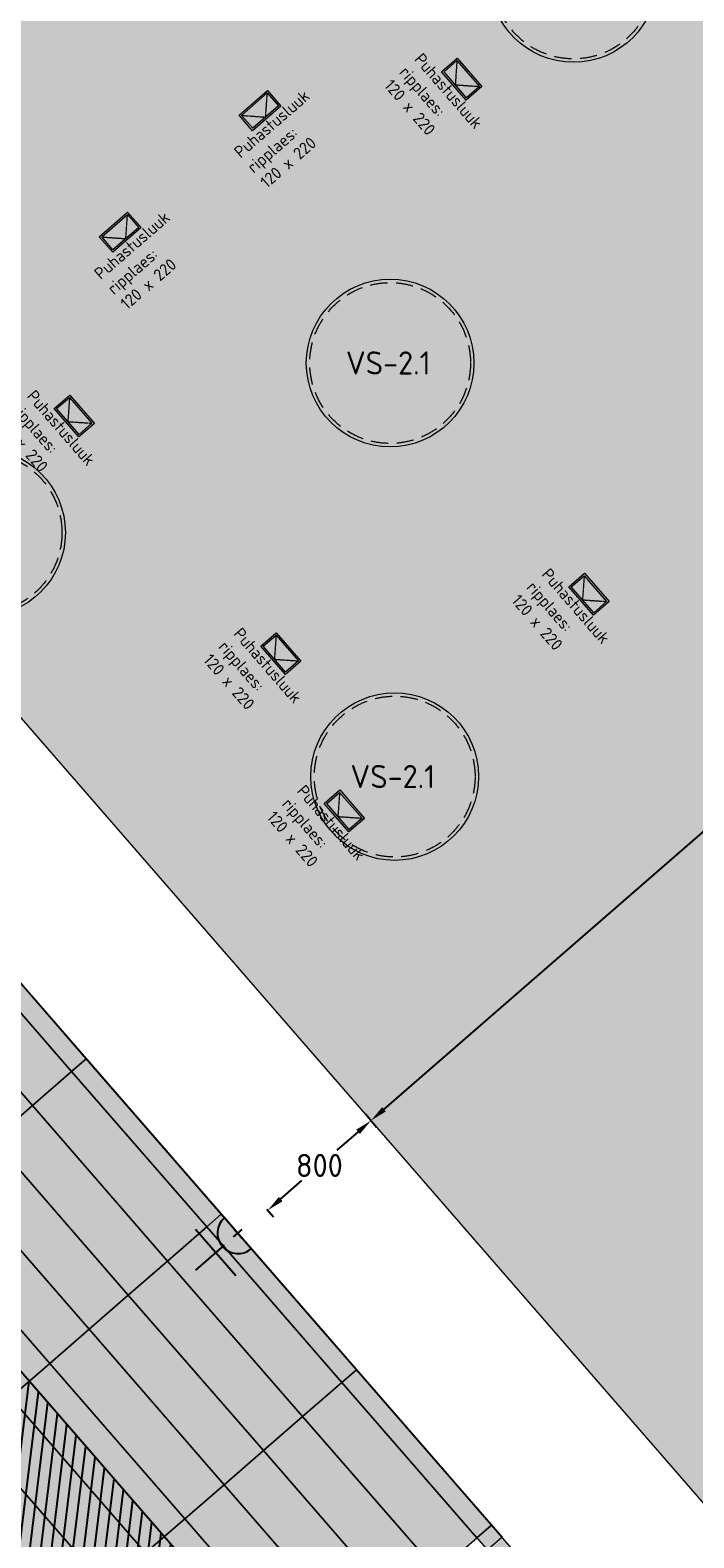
# Model space of a CAD drawing. Header units: millimetres. Extents: x 130528 to 177851, y 51760 to 113805.
# Tile 86 of 88: x 164637 to 168517, y 100348 to 109162. Entities that reach past the tile are written whole.
import ezdxf

# ---------------------------------------------------------------- set-up
doc = ezdxf.new("R2010")
doc.units = ezdxf.units.MM
doc.linetypes.add('Hidden', pattern=[4, 2, -2])
doc.linetypes.add('Hidden 100.00_ 50.00', pattern=[150, 100, -50])
doc.layers.get('0').update_dxf_attribs({"true_color": 0x000000})
for name, color, linetype, true_color in [('_SA-ELEKTER_pistikupesad', 7, 'Continuous', 0x9900cc), ('_SA-KUJA', 1, 'Continuous', 0xff0000), ('_SA-KUJA_hatch', 7, 'Continuous', 0xffd9d9)]:
    doc.layers.add(name, color=color, linetype=linetype, true_color=true_color)
for name, color, linetype, lineweight, true_color in [('_SA-LAGI', 7, 'Continuous', 9, 0x5b5b5b), ('_SA-LAGI_DIM', 250, 'Continuous', 0, 0x333333), ('_SA-LAGI_eriosade seadmed', 7, 'Continuous', 5, 0x9900cc), ('_SA-LAGI_hatch', 7, 'Continuous', 5, 0x787878), ('_SA-PORAND', 7, 'Continuous', 9, 0x5b5b5b), ('_SA-PORAND_hatch', 254, 'Continuous', 9, 0xbebebe), ('_SA-VALGUSTUS', 20, 'Continuous', 13, 0xff3f00)]:
    doc.layers.add(name, color=color, linetype=linetype, lineweight=lineweight, true_color=true_color)
doc.styles.add('DIN Pro Light-Light', font='txt')
doc.styles.add('DIN Pro Medium-Medium', font='txt')
doc.dimstyles.new('INP_100_DIM', dxfattribs={"dimtxt": 135, "dimasz": 100, "dimexe": 50, "dimexo": 0.5, "dimgap": 20, "dimtad": 0, "dimtih": 1, "dimtoh": 1, "dimdec": 0, "dimzin": 1, "dimdsep": 46, "dimtxsty": 'DIN Pro Light-Light', "dimcen": 2.5, "dimadec": 1, "dimazin": 1, "dimtfac": 1, "dimtdec": 4, "dimtix": 1, "dimtofl": 0, "dimtmove": 1, "dimatfit": 3, "dimfxl": 1, "dimtolj": 1, "dimtzin": 1, "dimarcsym": 0})

# ---------------------------------------------------------------- blocks, each defined once
blk = doc.blocks.new('VS-2.1 01')
at = {"color": 0}
blk.add_circle((0, 0), 490, dxfattribs=at)
at = {"color": 0, "linetype": 'Hidden 100.00_ 50.00', "lineweight": -2}
blk.add_circle((0, 0), 470, dxfattribs=at)
at = {"color": 0, "lineweight": -2, "insert": (-258.9, 67.9), "char_height": 135, "width": 1305.738, "attachment_point": 1, "style": 'DIN Pro Medium-Medium'}
blk.add_mtext('VS-2.1', dxfattribs=at)
blk = doc.blocks.new('Puhastusluuk ripplaes 120x220')
at = {"layer": '_SA-LAGI_eriosade seadmed'}
for points in [[(-4.3, -162.7), (-83, -72.2), (83, 72.2), (161.7, -18.4)], [(-3.3, -148.6), (-68.9, -73.2), (82, 58.1), (147.6, -17.4)]]:
    blk.add_lwpolyline(points, close=True, dxfattribs=at)
at = {"layer": '_SA-LAGI_eriosade seadmed', "linetype": 'Hidden'}
blk.add_lwpolyline([(-68.9, -73.2), (72.2, -83), (82, 58.1)], dxfattribs=at)
blk = doc.blocks.new('_SA pistik(syvistatud) x1')
at = {"linetype": 'ByBlock', "lineweight": -2}
blk.add_hatch(color=0, dxfattribs=at).paths.add_polyline_path([(-80.2, 0), (80, 0), (80, 1.8), (79.9, 3.5), (79.8, 5.3), (79.6, 7.1), (79.4, 9), (79.2, 10.8), (78.9, 12.6), (78.5, 14.5), (78.1, 16.3), (77.7, 18.2), (77.2, 20), (76.7, 21.9), (76.1, 23.7), (75.5, 25.5), (74.8, 27.4), (74.1, 29.2), (73.3, 31), (72.5, 32.8), (71.7, 34.6), (70.7, 36.4), (69.8, 38.2), (68.8, 39.9), (67.7, 41.7), (66.6, 43.4), (65.5, 45), (64.3, 46.7), (63, 48.3), (61.7, 49.9), (60.4, 51.5), (59.1, 53), (57.6, 54.5), (56.2, 56), (54.7, 57.4), (53.2, 58.8), (51.7, 60.1), (50.1, 61.4), (48.5, 62.7), (46.8, 63.9), (45.1, 65.1), (43.4, 66.2), (41.7, 67.3), (40, 68.3), (38.2, 69.3), (36.5, 70.3), (34.7, 71.2), (32.8, 72), (31, 72.8), (29.2, 73.5), (27.4, 74.2), (25.5, 74.9), (23.7, 75.5), (21.8, 76), (19.9, 76.5), (18.1, 77), (16.2, 77.4), (14.4, 77.8), (12.5, 78.1), (10.7, 78.4), (8.9, 78.6), (7.1, 78.8), (5.3, 78.9), (3.5, 79), (1.7, 79.1), (-0.1, 79.1), (-1.9, 79.1), (-3.6, 79), (-5.4, 78.9), (-7.2, 78.8), (-9.1, 78.6), (-10.9, 78.4), (-12.7, 78.1), (-14.6, 77.8), (-16.4, 77.4), (-18.3, 77), (-20.1, 76.5), (-22, 76), (-23.8, 75.5), (-25.7, 74.9), (-27.5, 74.2), (-29.4, 73.5), (-31.2, 72.8), (-33, 72), (-34.8, 71.2), (-36.6, 70.3), (-38.4, 69.3), (-40.2, 68.3), (-41.9, 67.3), (-43.6, 66.2), (-45.3, 65.1), (-47, 63.9), (-48.6, 62.7), (-50.3, 61.4), (-51.8, 60.1), (-53.4, 58.8), (-54.9, 57.4), (-56.4, 56), (-57.8, 54.5), (-59.2, 53), (-60.6, 51.5), (-61.9, 49.9), (-63.2, 48.3), (-64.4, 46.7), (-65.6, 45), (-66.8, 43.4), (-67.9, 41.7), (-69, 39.9), (-70, 38.2), (-70.9, 36.4), (-71.8, 34.6), (-72.7, 32.8), (-73.5, 31), (-74.3, 29.2), (-75, 27.4), (-75.7, 25.5), (-76.3, 23.7), (-76.9, 21.9), (-77.4, 20), (-77.9, 18.2), (-78.3, 16.3), (-78.7, 14.5), (-79.1, 12.6), (-79.4, 10.8), (-79.6, 9), (-79.8, 7.1), (-80, 5.3), (-80.1, 3.5), (-80.2, 1.8)], flags=0)
at = {"color": 0, "linetype": 'ByBlock', "lineweight": -2}
for p, q in [((0, 70.7), (0, 218.6)), ((-120, 114.6), (120, 114.6)), ((0, 22), (0, -22)), ((22, 0), (-22, 0))]:
    blk.add_line(p, q, dxfattribs=at)
blk.add_lwpolyline([(-80.2, 0), (80, 0, 0.986995)], format="xyb", close=True, dxfattribs=at)
blk = doc.blocks.new('*D212')
at = {"layer": '_SA-LAGI_DIM', "color": 0, "lineweight": -2}
for p, q in [((166624.2, 102793.2), (166662.3, 102749.2)), ((166554.1, 102721.4), (166429.6, 102613.2)), ((166101.2, 102327.7), (166225.7, 102435.9)), ((166020.4, 102268.3), (166058.6, 102224.4))]:
    blk.add_line(p, q, dxfattribs=at)
at = {"layer": '_SA-LAGI_DIM', "color": 0}
for points in [[(166565, 102708.8), (166543.1, 102733.9), (166629.5, 102787)], [(166090.3, 102340.3), (166112.2, 102315.2), (166025.8, 102262.1)]]:
    blk.add_solid(points, dxfattribs=at)
at = {"layer": 'Defpoints', "color": 0}
for p in [(166623.8, 102793.5), (166629.5, 102787), (166020.1, 102268.7)]:
    blk.add_point(p, dxfattribs=at)
at = {"layer": '_SA-LAGI_DIM', "color": 0, "insert": (166327.7, 102524.6), "char_height": 135, "attachment_point": 5, "style": 'DIN Pro Light-Light'}
blk.add_mtext('\\A1;800', dxfattribs=at)
blk = doc.blocks.new('*D213')
at = {"layer": '_SA-LAGI_DIM', "color": 0, "lineweight": -2}
for p, q in [((171746.1, 107235.4), (171713.7, 107272.8)), ((171671, 107169.5), (169343.1, 105145.9)), ((166705, 102852.6), (169032.9, 104876.2)), ((166629.2, 102787.4), (166596.8, 102824.7))]:
    blk.add_line(p, q, dxfattribs=at)
at = {"layer": '_SA-LAGI_DIM', "color": 0}
for points in [[(171681.9, 107156.9), (171660.1, 107182), (171746.5, 107235.1)], [(166694.1, 102865.2), (166716, 102840), (166629.5, 102787)]]:
    blk.add_solid(points, dxfattribs=at)
at = {"layer": 'Defpoints', "color": 0}
for p in [(171746.5, 107235.1), (171746.5, 107235.1), (166629.5, 102787)]:
    blk.add_point(p, dxfattribs=at)
at = {"layer": '_SA-LAGI_DIM', "color": 0, "insert": (169188, 105011), "char_height": 135, "attachment_point": 5, "style": 'DIN Pro Light-Light'}
blk.add_mtext('\\A1;6780', dxfattribs=at)

msp = doc.modelspace()

# ---------------------------------------------------------------- hatches: boundary and pattern name
at = {"layer": '_SA-KUJA_hatch'}
h = msp.add_hatch(dxfattribs=at)
h.set_pattern_fill('Hatch1', color=256, scale=500, angle=83, style=0, pattern_type=2)
h.set_pattern_definition([(83, (1e-11, 1e-11), (-62.034134, 7.616834), [])])
h.paths.add_polyline_path([(148347.2, 74278.5), (143709.5, 79613.6), (148301.5, 83605.3), (149407.2, 82333.3), (167451.3, 98018.8), (165365, 100418.8), (163182.7, 102929.2), (162277, 102142), (162402.1, 101998.1), (156212, 96617.2), (156999.3, 95711.5), (163189.3, 101092.5), (165758.3, 98137.2), (149525.6, 84026.2), (148419.8, 85298.2), (142016.6, 79732), (147441.5, 73491.3)], flags=0)
at = {"layer": '_SA-LAGI_hatch'}
h = msp.add_hatch(dxfattribs=at)
h.set_pattern_fill('Plus', color=256, scale=200, angle=41, style=0, pattern_type=2)
h.set_pattern_definition([(41, (-18.87, -16.4), (-131.2118, 150.94192), [50, -150]), (131, (16.4, -18.87), (-150.94192, -131.2118), [50, -150])])
h.paths.add_polyline_path([(166623.5, 113128.4), (177468.2, 100653), (172351.2, 96204.9), (161506.6, 108680.3)], flags=0)
at = {"layer": '_SA-PORAND_hatch', "true_color": 0xebebeb}
for points in [[(164879.1, 103073.6), (164220.5, 103831.3), (163991, 103631.9), (164649.7, 102874.2)], [(166229.5, 101056.8), (165439.6, 101965.5), (165210.2, 101766.1), (166000.1, 100857.4)], [(166000.1, 100857.4), (165210.2, 101766.1), (164980.7, 101566.6), (165770.6, 100657.9)], [(165770.6, 100657.9), (164980.7, 101566.6), (164751.3, 101367.2), (165541.2, 100458.5)], [(167019.4, 100148.2), (166229.5, 101056.8), (166000.1, 100857.4), (166790, 99948.7)], [(165082.3, 100059.6), (164292.4, 100968.3), (164063, 100768.8), (164852.9, 99860.2)], [(166790, 99948.7), (166000.1, 100857.4), (165770.6, 100657.9), (166560.5, 99749.3)], [(168124, 99513.1), (167334.1, 100421.7), (167248.8, 100347.6), (168038.7, 99438.9)]]:
    msp.add_hatch(color=7, dxfattribs=at).paths.add_polyline_path(points, flags=0)
at = {"layer": '_SA-PORAND_hatch', "true_color": 0xfafafa}
for points in [[(164964.4, 103147.7), (164305.7, 103905.5), (164220.5, 103831.3), (164879.1, 103073.6)], [(164649.7, 102874.2), (163991, 103631.9), (163761.6, 103432.5), (164420.3, 102674.7)], [(165669, 102164.9), (164879.1, 103073.6), (164649.7, 102874.2), (165439.6, 101965.5)], [(165439.6, 101965.5), (164649.7, 102874.2), (164420.3, 102674.7), (165210.2, 101766.1)], [(164980.7, 101566.6), (164190.8, 102475.3), (163961.4, 102275.8), (164751.3, 101367.2)], [(164751.3, 101367.2), (163961.4, 102275.8), (163732, 102076.4), (164521.9, 101167.7)], [(166458.9, 101256.3), (165669, 102164.9), (165439.6, 101965.5), (166229.5, 101056.8)], [(166544.2, 101330.4), (165754.3, 102239.1), (165669, 102164.9), (166458.9, 101256.3)], [(165541.2, 100458.5), (164751.3, 101367.2), (164521.9, 101167.7), (165311.8, 100259.1)], [(167334.1, 100421.7), (166544.2, 101330.4), (166458.9, 101256.3), (167248.8, 100347.6)], [(166331.1, 99549.8), (165541.2, 100458.5), (165311.8, 100259.1), (166101.7, 99350.4)]]:
    msp.add_hatch(color=7, dxfattribs=at).paths.add_polyline_path(points, flags=0)
at = {"layer": '_SA-PORAND_hatch', "true_color": 0xdcdcdc}
for points in [[(165754.3, 102239.1), (164964.4, 103147.7), (164879.1, 103073.6), (165669, 102164.9)], [(165210.2, 101766.1), (164420.3, 102674.7), (164190.8, 102475.3), (164980.7, 101566.6)], [(167248.8, 100347.6), (166458.9, 101256.3), (166229.5, 101056.8), (167019.4, 100148.2)], [(165311.8, 100259.1), (164521.9, 101167.7), (164292.4, 100968.3), (165082.3, 100059.6)], [(166560.5, 99749.3), (165770.6, 100657.9), (165541.2, 100458.5), (166331.1, 99549.8)]]:
    msp.add_hatch(color=254, dxfattribs=at).paths.add_polyline_path(points, flags=0)

# ---------------------------------------------------------------- linework, layer by layer
at = {"layer": '_SA-KUJA', "color": 1, "true_color": 0xff0000}
msp.add_lwpolyline([(148347.2, 74278.5), (143709.5, 79613.6), (148301.5, 83605.3), (149407.2, 82333.3), (167451.3, 98018.8), (165365, 100418.8), (163182.7, 102929.2), (162277, 102142), (162402.1, 101998.1), (156212, 96617.2), (156999.3, 95711.5), (163189.3, 101092.5), (165758.3, 98137.2), (149525.6, 84026.2), (148419.8, 85298.2), (142016.6, 79732), (147441.5, 73491.3)], close=True, dxfattribs=at)
at = {"layer": '_SA-LAGI'}
msp.add_lwpolyline([(166623.5, 113128.4), (177468.2, 100653), (172351.2, 96204.9), (161506.6, 108680.3)], close=True, dxfattribs=at)
msp.add_lwpolyline([(166623.5, 113128.4), (177468.2, 100653), (172351.2, 96204.9), (161506.6, 108680.3)], close=True, dxfattribs=at)
at = {"layer": '_SA-PORAND'}
msp.add_lwpolyline([(165305.4, 98533.7), (162215.4, 102088.4), (164305.7, 103905.5), (167395.8, 100350.8), (167244.9, 100219.6)], dxfattribs=at)
for points in [[(164879.1, 103073.6), (164220.5, 103831.3), (163991, 103631.9), (164649.7, 102874.2)], [(164964.4, 103147.7), (164305.7, 103905.5), (164220.5, 103831.3), (164879.1, 103073.6)], [(164649.7, 102874.2), (163991, 103631.9), (163761.6, 103432.5), (164420.3, 102674.7)], [(165754.3, 102239.1), (164964.4, 103147.7), (164879.1, 103073.6), (165669, 102164.9)], [(165669, 102164.9), (164879.1, 103073.6), (164649.7, 102874.2), (165439.6, 101965.5)], [(165439.6, 101965.5), (164649.7, 102874.2), (164420.3, 102674.7), (165210.2, 101766.1)], [(165210.2, 101766.1), (164420.3, 102674.7), (164190.8, 102475.3), (164980.7, 101566.6)], [(164980.7, 101566.6), (164190.8, 102475.3), (163961.4, 102275.8), (164751.3, 101367.2)], [(164751.3, 101367.2), (163961.4, 102275.8), (163732, 102076.4), (164521.9, 101167.7)], [(166458.9, 101256.3), (165669, 102164.9), (165439.6, 101965.5), (166229.5, 101056.8)], [(166544.2, 101330.4), (165754.3, 102239.1), (165669, 102164.9), (166458.9, 101256.3)], [(166229.5, 101056.8), (165439.6, 101965.5), (165210.2, 101766.1), (166000.1, 100857.4)], [(166000.1, 100857.4), (165210.2, 101766.1), (164980.7, 101566.6), (165770.6, 100657.9)], [(165770.6, 100657.9), (164980.7, 101566.6), (164751.3, 101367.2), (165541.2, 100458.5)], [(165541.2, 100458.5), (164751.3, 101367.2), (164521.9, 101167.7), (165311.8, 100259.1)], [(167334.1, 100421.7), (166544.2, 101330.4), (166458.9, 101256.3), (167248.8, 100347.6)], [(167248.8, 100347.6), (166458.9, 101256.3), (166229.5, 101056.8), (167019.4, 100148.2)], [(165311.8, 100259.1), (164521.9, 101167.7), (164292.4, 100968.3), (165082.3, 100059.6)], [(167019.4, 100148.2), (166229.5, 101056.8), (166000.1, 100857.4), (166790, 99948.7)], [(165082.3, 100059.6), (164292.4, 100968.3), (164063, 100768.8), (164852.9, 99860.2)], [(166790, 99948.7), (166000.1, 100857.4), (165770.6, 100657.9), (166560.5, 99749.3)], [(166560.5, 99749.3), (165770.6, 100657.9), (165541.2, 100458.5), (166331.1, 99549.8)], [(166331.1, 99549.8), (165541.2, 100458.5), (165311.8, 100259.1), (166101.7, 99350.4)], [(168124, 99513.1), (167334.1, 100421.7), (167248.8, 100347.6), (168038.7, 99438.9)]]:
    msp.add_lwpolyline(points, close=True, dxfattribs=at)

# ---------------------------------------------------------------- block references
at = {"layer": '_SA-ELEKTER_pistikupesad', "xscale": 1.499999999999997, "yscale": 1.499999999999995, "zscale": 1.5, "rotation": 131.0000018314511}
msp.add_blockref('_SA pistik(syvistatud) x1', (165850.8, 102128), dxfattribs=at)
at = {"layer": '_SA-LAGI_eriosade seadmed'}
for p, rotation in [((167205.1, 108914.4, 2730), 270.0000000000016), ((165941.2, 108736.3), 359.9999999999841), ((165123.7, 108025.7), 359.9999999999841), ((164940, 106945.5, 2730), 270.0000000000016), ((167949.3, 105903.5, 2730), 269.9999999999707), ((166147.8, 105556.1, 2730), 270.0000000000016), ((166519, 104636.7, 2730), 269.9999999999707)]:
    msp.add_blockref('Puhastusluuk ripplaes 120x220', p, dxfattribs=dict(at, rotation=rotation))
at = {"layer": '_SA-VALGUSTUS'}
for p in [(167813.3, 109463.8), (166741.4, 107215.6), (164352.6, 106224.2), (166768, 104797.9)]:
    msp.add_blockref('VS-2.1 01', p, dxfattribs=at)

# ---------------------------------------------------------------- texts
at = {"layer": '_SA-LAGI_eriosade seadmed', "char_height": 70, "width": 1353.333, "attachment_point": 1, "style": 'DIN Pro Light-Light'}
for insert, rotation in [((166931.1, 109034.3, 39.8), 311), ((165821.3, 108462.3, -2690.2), 41), ((165003.9, 107751.7, -2690.2), 41), ((164666, 107065.3, 39.8), 311), ((167675.3, 106023.4, 39.8), 311), ((165873.8, 105675.9, 39.8), 311), ((166245, 104756.6, 39.8), 311)]:
    msp.add_mtext('{\\fDIN Pro;Puhastusluuk }\\P{\\fDIN Pro;ripplaes:}\\P{\\fDIN Pro;120 x 220}\\P\\P', dxfattribs=dict(at, insert=insert, rotation=rotation))

# ---------------------------------------------------------------- dimensions: what is measured, and where the dimension line sits
at = {"layer": '_SA-LAGI_DIM'}
for base, p1, p2, picture, middle in [((171746.5, 107235.1), (166629.5, 102787), (171746.5, 107235.1), '*D213', (169188, 105011)), ((166629.5, 102787), (166020.1, 102268.7), (166623.8, 102793.5), '*D212', (166327.7, 102524.6))]:
    dim = msp.add_linear_dim(base=base, p1=p1, p2=p2, angle=41, dimstyle='INP_100_DIM', override={"dimtxt": 135, "dimasz": 100, "dimexe": 50, "dimexo": 0.5, "dimgap": 20, "dimdec": 0, "dimzin": 1, "dimtxsty": 'DIN Pro Light-Light', "dimsah": 0, "dimcen": 2.5, "dimadec": 1, "dimazin": 1, "dimtix": 0, "dimtmove": 0, "dimtzin": 1}, dxfattribs=at)
    dim.commit()
    dim.dimension.update_dxf_attribs({"geometry": picture, "text_midpoint": middle})

doc.saveas('drawing.dxf')
